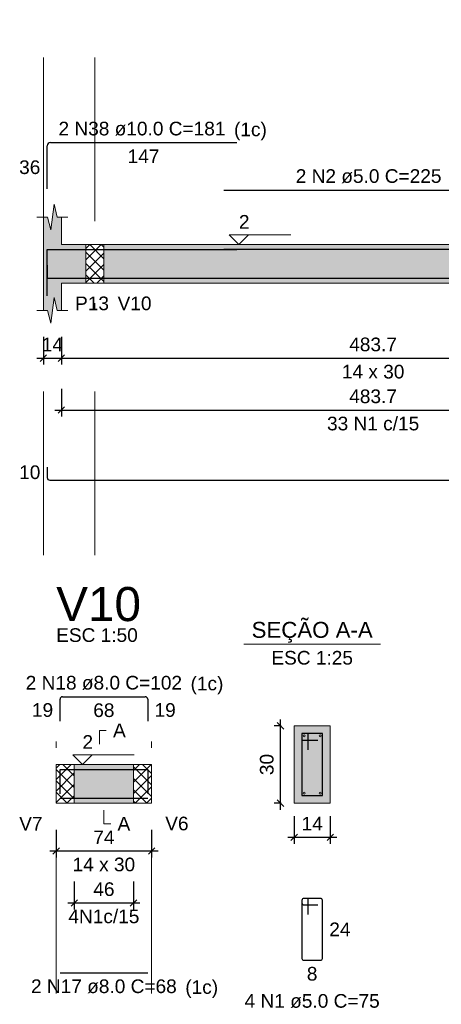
# Model space of a CAD drawing. Header units: millimetres. Extents: x 1852 to 2571, y -668 to -390.
# Tile 56 of 84: x 2373 to 2380, y -451 to -436. Entities that reach past the tile are written whole.
import ezdxf

# ---------------------------------------------------------------- set-up
doc = ezdxf.new("R2010")
doc.units = ezdxf.units.MM
doc.linetypes.add('DASHDOT', pattern=[25.4, 12.7, -6.35, 0, -6.35])
for name, color, linetype, lineweight in [('Descrição da armadura', 7, 'Continuous', 5), ('DT-Barras na forma', 1, 'Continuous', 30), ('DT-Barras no corte', 5, 'Continuous', 5), ('DT-Barras rebatidas', 1, 'Continuous', 30), ('DT-Cotas', 9, 'Continuous', 5), ('DT-Forma', 5, 'Continuous', 5), ('DT-Hachura forma vigas', 252, 'Continuous', 5), ('DT-Hachura intersecção vigas', 9, 'Continuous', 5), ('DT-Hachura seção vigas', 252, 'Continuous', 5), ('DT-Pontilhado', 9, 'DASHDOT', 5), ('DT-Textos', 7, 'Continuous', 5), ('DT-Título', 250, 'Continuous', 20), ('Textos armaduras', 7, 'Continuous', 5)]:
    doc.layers.add(name, color=color, linetype=linetype, lineweight=lineweight)
doc.styles.add('ARIAL', font='arial.ttf')
doc.styles.get("Standard").update_dxf_attribs({"font": 'arial.ttf'})
doc.dimstyles.new('UM_25.000000', dxfattribs={"dimtxt": 0.18, "dimasz": 0.1, "dimexe": 0.1, "dimexo": 0.2, "dimgap": 0, "dimtad": 1, "dimtih": 1, "dimtoh": 1, "dimdec": 1, "dimlfac": 25, "dimzin": 0, "dimdsep": 46, "dimtxsty": 'Standard', "dimcen": 0.09, "dimdle": 0.1, "dimadec": 1, "dimazin": 2, "dimtfac": 1, "dimtdec": 4, "dimtofl": 0, "dimtmove": 0, "dimatfit": 3, "dimfxl": 1, "dimtolj": 1, "dimarcsym": 0})
doc.dimstyles.new('UM_50.000000', dxfattribs={"dimtxt": 0.18, "dimasz": 0.1, "dimexe": 0.1, "dimexo": 0.2, "dimgap": 0, "dimtad": 1, "dimtih": 1, "dimtoh": 1, "dimdec": 1, "dimlfac": 50, "dimzin": 0, "dimdsep": 46, "dimtxsty": 'Standard', "dimcen": 0.09, "dimdle": 0.1, "dimadec": 1, "dimazin": 2, "dimtfac": 1, "dimtdec": 4, "dimtofl": 0, "dimtmove": 0, "dimatfit": 3, "dimfxl": 1, "dimtolj": 1, "dimarcsym": 0})
pattern_1 = [(45, (2369.73792, -483.47746), (-0.08838835, 0.08838835), []), (135, (2369.73792, -483.47746), (-0.08838835, -0.08838835), [])]

# ---------------------------------------------------------------- blocks, each defined once
blk = doc.blocks.new('_Oblique')
at = {"color": 0, "linetype": 'ByBlock', "lineweight": -2}
blk.add_line((-0.5, -0.5), (0.5, 0.5), dxfattribs=at)
blk = doc.blocks.new('*D218')
at = {"layer": 'DT-Cotas', "color": 0, "lineweight": -2, "transparency": 16777216}
for p, q in [((2373.614, -440.894), (2373.614, -441.323)), ((2373.894, -440.894), (2373.894, -441.323)), ((2373.514, -441.223), (2373.994, -441.223))]:
    blk.add_line(p, q, dxfattribs=at)
at = {"layer": 'DT-Cotas', "color": 0, "lineweight": -2, "transparency": 16777216, "xscale": 0.1, "yscale": 0.1, "zscale": 0.1, "rotation": 180}
blk.add_blockref('_Oblique', (2373.614, -441.223), dxfattribs=at)
at = {"layer": 'DT-Cotas', "color": 0, "lineweight": -2, "transparency": 16777216, "xscale": 0.1, "yscale": 0.1, "zscale": 0.1}
blk.add_blockref('_Oblique', (2373.894, -441.223), dxfattribs=at)
at = {"layer": 'DT-Cotas', "color": 7, "transparency": 16777216, "insert": (2373.754, -441.011), "char_height": 0.2118, "attachment_point": 5, "rotation": 0.0057, "style": 'ARIAL'}
blk.add_mtext('\\A1;14', dxfattribs=at)
blk = doc.blocks.new('*D219')
at = {"layer": 'DT-Cotas', "color": 0, "lineweight": -2, "transparency": 16777216}
for p, q in [((2373.894, -440.894), (2373.894, -441.323)), ((2383.567, -440.894), (2383.567, -441.323)), ((2373.794, -441.223), (2383.667, -441.223))]:
    blk.add_line(p, q, dxfattribs=at)
at = {"layer": 'DT-Cotas', "color": 0, "lineweight": -2, "transparency": 16777216, "xscale": 0.1, "yscale": 0.1, "zscale": 0.1, "rotation": 180}
blk.add_blockref('_Oblique', (2373.894, -441.223), dxfattribs=at)
at = {"layer": 'DT-Cotas', "color": 0, "lineweight": -2, "transparency": 16777216, "xscale": 0.1, "yscale": 0.1, "zscale": 0.1}
blk.add_blockref('_Oblique', (2383.567, -441.223), dxfattribs=at)
at = {"layer": 'DT-Cotas', "color": 7, "transparency": 16777216, "insert": (2378.73, -441.011), "char_height": 0.2118, "attachment_point": 5, "rotation": 0.0057, "style": 'ARIAL'}
blk.add_mtext('\\A1;483.7', dxfattribs=at)
blk = doc.blocks.new('*D227')
at = {"layer": 'DT-Cotas', "color": 0, "lineweight": -2, "transparency": 16777216}
for p, q in [((2373.894, -441.698), (2373.894, -442.128)), ((2383.567, -441.698), (2383.567, -442.128)), ((2373.794, -442.028), (2383.667, -442.028))]:
    blk.add_line(p, q, dxfattribs=at)
at = {"layer": 'DT-Cotas', "color": 0, "lineweight": -2, "transparency": 16777216, "xscale": 0.1, "yscale": 0.1, "zscale": 0.1, "rotation": 180}
blk.add_blockref('_Oblique', (2373.894, -442.028), dxfattribs=at)
at = {"layer": 'DT-Cotas', "color": 0, "lineweight": -2, "transparency": 16777216, "xscale": 0.1, "yscale": 0.1, "zscale": 0.1}
blk.add_blockref('_Oblique', (2383.567, -442.028), dxfattribs=at)
at = {"layer": 'DT-Cotas', "color": 7, "transparency": 16777216, "insert": (2378.73, -441.816), "char_height": 0.2118, "attachment_point": 5, "rotation": 0.0057, "style": 'ARIAL'}
blk.add_mtext('\\A1;483.7', dxfattribs=at)
blk = doc.blocks.new('*D116')
at = {"layer": 'DT-Cotas', "color": 0, "lineweight": -2, "transparency": 16777216}
for p, q in [((2373.813, -448.537), (2373.813, -448.967)), ((2375.293, -448.537), (2375.293, -448.967)), ((2373.713, -448.867), (2375.393, -448.867))]:
    blk.add_line(p, q, dxfattribs=at)
at = {"layer": 'DT-Cotas', "color": 0, "lineweight": -2, "transparency": 16777216, "xscale": 0.1, "yscale": 0.1, "zscale": 0.1, "rotation": 180}
blk.add_blockref('_Oblique', (2373.813, -448.867), dxfattribs=at)
at = {"layer": 'DT-Cotas', "color": 0, "lineweight": -2, "transparency": 16777216, "xscale": 0.1, "yscale": 0.1, "zscale": 0.1}
blk.add_blockref('_Oblique', (2375.293, -448.867), dxfattribs=at)
at = {"layer": 'DT-Cotas', "color": 7, "transparency": 16777216, "insert": (2374.553, -448.655), "char_height": 0.2118, "attachment_point": 5, "rotation": 0.0057, "style": 'ARIAL'}
blk.add_mtext('\\A1;74', dxfattribs=at)
blk = doc.blocks.new('*D117')
at = {"layer": 'DT-Cotas', "color": 0, "lineweight": -2, "transparency": 16777216}
for p, q in [((2374.093, -449.342), (2374.093, -449.772)), ((2375.013, -449.342), (2375.013, -449.772)), ((2373.993, -449.672), (2375.113, -449.672))]:
    blk.add_line(p, q, dxfattribs=at)
at = {"layer": 'DT-Cotas', "color": 0, "lineweight": -2, "transparency": 16777216, "xscale": 0.1, "yscale": 0.1, "zscale": 0.1, "rotation": 180}
blk.add_blockref('_Oblique', (2374.093, -449.672), dxfattribs=at)
at = {"layer": 'DT-Cotas', "color": 0, "lineweight": -2, "transparency": 16777216, "xscale": 0.1, "yscale": 0.1, "zscale": 0.1}
blk.add_blockref('_Oblique', (2375.013, -449.672), dxfattribs=at)
at = {"layer": 'DT-Cotas', "color": 7, "transparency": 16777216, "insert": (2374.553, -449.46), "char_height": 0.2118, "attachment_point": 5, "rotation": 0.0057, "style": 'ARIAL'}
blk.add_mtext('\\A1;46', dxfattribs=at)
blk = doc.blocks.new('*D118')
at = {"layer": 'DT-Cotas', "color": 0, "lineweight": -2, "transparency": 16777216}
for p, q in [((2377.293, -448.226), (2377.293, -446.826)), ((2377.305, -446.926), (2377.193, -446.926)), ((2377.305, -448.126), (2377.193, -448.126))]:
    blk.add_line(p, q, dxfattribs=at)
at = {"layer": 'DT-Cotas', "color": 0, "lineweight": -2, "transparency": 16777216, "xscale": 0.1, "yscale": 0.1, "zscale": 0.1}
for p, rotation in [((2377.293, -446.926), 90), ((2377.293, -448.126), 270)]:
    blk.add_blockref('_Oblique', p, dxfattribs=dict(at, rotation=rotation))
at = {"layer": 'DT-Cotas', "color": 7, "transparency": 16777216, "insert": (2377.081, -447.526), "char_height": 0.2118, "attachment_point": 5, "rotation": 90, "style": 'ARIAL'}
blk.add_mtext('\\A1;30', dxfattribs=at)
blk = doc.blocks.new('*D119')
at = {"layer": 'DT-Cotas', "color": 0, "lineweight": -2, "transparency": 16777216}
for p, q in [((2377.505, -448.326), (2377.505, -448.755)), ((2378.065, -448.326), (2378.065, -448.755)), ((2377.405, -448.655), (2378.165, -448.655))]:
    blk.add_line(p, q, dxfattribs=at)
at = {"layer": 'DT-Cotas', "color": 0, "lineweight": -2, "transparency": 16777216, "xscale": 0.1, "yscale": 0.1, "zscale": 0.1, "rotation": 180}
blk.add_blockref('_Oblique', (2377.505, -448.655), dxfattribs=at)
at = {"layer": 'DT-Cotas', "color": 0, "lineweight": -2, "transparency": 16777216, "xscale": 0.1, "yscale": 0.1, "zscale": 0.1}
blk.add_blockref('_Oblique', (2378.065, -448.655), dxfattribs=at)
at = {"layer": 'DT-Cotas', "color": 7, "transparency": 16777216, "insert": (2377.785, -448.443), "char_height": 0.2118, "attachment_point": 5, "rotation": 0.0057, "style": 'ARIAL'}
blk.add_mtext('\\A1;14', dxfattribs=at)

msp = doc.modelspace()

# ---------------------------------------------------------------- hatches: boundary and pattern name
at = {"layer": 'DT-Hachura forma vigas', "linetype": 'Continuous'}
for points in [[(2373.8938, -440.0581), (2374.274, -440.0581), (2374.274, -439.4581), (2373.8938, -439.4581), (2373.8938, -439.0345), (2373.8288, -439.0345), (2373.7788, -438.8345), (2373.7288, -439.2345), (2373.6788, -439.0345), (2373.6138, -439.0345), (2373.6138, -439.4581), (2373.6138, -440.0581), (2373.6138, -440.4817), (2373.6788, -440.4817), (2373.7288, -440.6817), (2373.7788, -440.2817), (2373.8288, -440.4817), (2373.8938, -440.4817), (2373.8938, -440.0581)], [(2393.3894, -440.0581), (2397.0704, -440.0581), (2397.0704, -439.4581), (2393.3894, -439.4581), (2393.3894, -439.0345), (2393.3244, -439.0345), (2393.2744, -438.8345), (2393.2244, -439.2345), (2393.1744, -439.0345), (2393.1094, -439.0345), (2393.1094, -439.4581), (2383.8472, -439.4581), (2383.8472, -439.0345), (2383.7822, -439.0345), (2383.7322, -438.8345), (2383.6822, -439.2345), (2383.6322, -439.0345), (2383.5672, -439.0345), (2383.5672, -439.4581), (2374.554, -439.4581), (2374.554, -440.0581), (2383.5672, -440.0581), (2383.5672, -440.4817), (2383.6322, -440.4817), (2383.6822, -440.6817), (2383.7322, -440.2817), (2383.7822, -440.4817), (2383.8472, -440.4817), (2383.8472, -440.0581), (2393.1094, -440.0581), (2393.1094, -440.4817), (2393.1744, -440.4817), (2393.2244, -440.6817), (2393.2744, -440.2817), (2393.3244, -440.4817), (2393.3894, -440.4817), (2393.3894, -440.0581)], [(2374.0925, -448.1256), (2375.0129, -448.1256), (2375.0129, -447.5256), (2374.0925, -447.5256), (2374.0925, -448.1256)]]:
    msp.add_hatch(color=256, dxfattribs=at).paths.add_polyline_path(points)
at = {"layer": 'DT-Hachura intersecção vigas', "linetype": 'Continuous'}
h = msp.add_hatch(dxfattribs=at)
h.set_pattern_fill('ANSI37', color=256, style=0)
h.set_pattern_definition(pattern_1)
h.paths.add_polyline_path([(2374.274, -440.0581), (2374.554, -440.0581), (2374.554, -439.4581), (2374.274, -439.4581), (2374.274, -440.0581)])
h = msp.add_hatch(dxfattribs=at)
h.set_pattern_fill('ANSI37', color=256, style=0)
h.set_pattern_definition(pattern_1)
h.paths.add_polyline_path([(2373.8125, -448.1256), (2374.0925, -448.1256), (2374.0925, -447.5256), (2373.8125, -447.5256), (2373.8125, -448.1256)])
h = msp.add_hatch(dxfattribs=at)
h.set_pattern_fill('ANSI37', color=256, style=0)
h.set_pattern_definition(pattern_1)
h.paths.add_polyline_path([(2375.0129, -448.1256), (2375.2929, -448.1256), (2375.2929, -447.5256), (2375.0129, -447.5256), (2375.0129, -448.1256)])
at = {"layer": 'DT-Hachura seção vigas', "linetype": 'Continuous'}
msp.add_hatch(color=256, dxfattribs=at).paths.add_polyline_path([(2377.5046, -448.1256), (2377.5046, -448.1256), (2378.0646, -448.1256), (2378.0646, -446.9256), (2377.5046, -446.9256), (2377.5046, -448.1256)])

# ---------------------------------------------------------------- linework, layer by layer
at = {"layer": 'DT-Barras na forma'}
for p, q in [((2377.7246, -447.0456), (2377.6246, -447.0456)), ((2377.6246, -447.0456), (2377.6246, -448.0056)), ((2377.9446, -447.0456), (2377.6246, -447.0456)), ((2377.6246, -447.0456), (2377.6246, -447.1456)), ((2377.6246, -447.1456), (2377.8746, -447.1456)), ((2377.7246, -447.2956), (2377.7246, -447.0456)), ((2377.9446, -448.0056), (2377.9446, -447.0456)), ((2377.6246, -448.0056), (2377.9446, -448.0056))]:
    msp.add_line(p, q, dxfattribs=at)
for points in [[(2376.414, -439.5331), (2380.9072, -439.5331)], [(2373.6738, -440.2575), (2373.6738, -439.5381), (2376.614, -439.5381)], [(2373.6738, -439.7801), (2373.6738, -439.9801), (2393.3094, -439.9801)], [(2373.8725, -447.9813), (2373.8725, -447.6036), (2375.2329, -447.6036), (2375.2329, -447.9813)], [(2373.8725, -448.0476), (2375.2329, -448.0476)]]:
    msp.add_lwpolyline(points, dxfattribs=at)
at = {"layer": 'DT-Barras no corte'}
for centre in [(2377.6606, -447.0816), (2377.9086, -447.0816), (2377.6606, -447.9696), (2377.9086, -447.9696)]:
    msp.add_circle(centre, 0.016, dxfattribs=at)
at = {"layer": 'DT-Barras rebatidas'}
for p, q in [((2373.6738, -438.5984), (2373.6738, -437.929)), ((2373.7238, -437.879), (2376.614, -437.879)), ((2376.414, -438.6153), (2380.9072, -438.6153)), ((2373.6738, -442.9147), (2373.6738, -443.0747)), ((2373.7138, -443.1147), (2393.3094, -443.1147)), ((2373.8725, -446.8517), (2373.8725, -446.514)), ((2373.9125, -446.474), (2375.1929, -446.474)), ((2375.2329, -446.514), (2375.2329, -446.8517)), ((2377.6946, -449.6023), (2377.6546, -449.6023)), ((2377.9146, -449.6023), (2377.6546, -449.6023)), ((2377.6246, -449.6323), (2377.6246, -450.5323)), ((2377.6246, -449.6323), (2377.6246, -449.6723)), ((2377.6546, -449.7023), (2377.8746, -449.7023)), ((2377.7246, -449.8523), (2377.7246, -449.6323)), ((2377.9446, -450.5323), (2377.9446, -449.6323)), ((2377.6546, -450.5623), (2377.9146, -450.5623)), ((2373.8725, -450.7587), (2375.2329, -450.7587))]:
    msp.add_line(p, q, dxfattribs=at)
for centre, radius, start, end in [((2373.7238, -437.929), 0.05, 90, 180), ((2373.7138, -443.0747), 0.04, 180, 270), ((2373.9125, -446.514), 0.04, 90, 180), ((2375.1929, -446.514), 0.04, 0, 90), ((2377.6546, -449.6323), 0.03, 90, 180), ((2377.6546, -449.6323), 0.03, 90, 180), ((2377.6946, -449.6323), 0.03, 0, 90), ((2377.9146, -449.6323), 0.03, 0, 90), ((2377.6546, -449.6723), 0.03, 180, 270), ((2377.6546, -450.5323), 0.03, 180, 270), ((2377.9146, -450.5323), 0.03, 270, 0)]:
    msp.add_arc(centre, radius, start, end, dxfattribs=at)
at = {"layer": 'DT-Forma'}
for p, q in [((2373.7288, -439.2345), (2373.7788, -438.8345)), ((2373.7788, -438.8345), (2373.8288, -439.0345)), ((2373.5138, -439.0345), (2373.6788, -439.0345)), ((2373.6138, -439.4581), (2373.6138, -439.0345)), ((2373.6788, -439.0345), (2373.7288, -439.2345)), ((2373.8288, -439.0345), (2373.9938, -439.0345)), ((2373.8938, -439.0345), (2373.8938, -439.4581)), ((2373.8938, -439.4581), (2374.274, -439.4581)), ((2374.274, -439.4581), (2374.554, -439.4581)), ((2374.554, -439.4581), (2383.5672, -439.4581)), ((2373.6138, -440.0581), (2373.6138, -440.4817)), ((2373.8938, -440.4817), (2373.8938, -440.0581)), ((2373.8938, -440.0581), (2374.274, -440.0581)), ((2374.274, -440.0581), (2374.554, -440.0581)), ((2374.554, -440.0581), (2383.5672, -440.0581)), ((2373.7288, -440.6817), (2373.7788, -440.2817)), ((2373.7788, -440.2817), (2373.8288, -440.4817)), ((2373.5138, -440.4817), (2373.6788, -440.4817)), ((2373.6788, -440.4817), (2373.7288, -440.6817)), ((2373.8288, -440.4817), (2373.9938, -440.4817)), ((2378.0646, -446.9256), (2377.5046, -446.9256)), ((2377.5046, -446.9256), (2377.5046, -446.9256)), ((2377.5046, -446.9256), (2377.5046, -448.1256)), ((2378.0646, -448.1256), (2378.0646, -446.9256)), ((2378.0646, -446.9256), (2378.0646, -446.9256)), ((2373.8125, -447.5256), (2374.0925, -447.5256)), ((2374.0925, -447.5256), (2375.0129, -447.5256)), ((2375.0129, -447.5256), (2375.2929, -447.5256)), ((2373.8125, -448.1256), (2374.0925, -448.1256)), ((2374.0925, -448.1256), (2375.0129, -448.1256)), ((2375.0129, -448.1256), (2375.2929, -448.1256)), ((2377.5046, -448.1256), (2378.0646, -448.1256)), ((2377.5046, -448.1256), (2377.5046, -448.1256)), ((2378.0646, -448.1256), (2378.0646, -448.1256))]:
    msp.add_line(p, q, dxfattribs=at)
at = {"layer": 'DT-Forma', "linetype": 'Continuous'}
for p, q in [((2373.6138, -440.0581), (2373.6138, -439.4581)), ((2373.8125, -448.1256), (2373.8125, -447.5256)), ((2375.2929, -447.5256), (2375.2929, -448.1256))]:
    msp.add_line(p, q, dxfattribs=at)
at = {"layer": 'DT-Pontilhado', "ltscale": 0.2}
for p, q in [((2373.6138, -444.2796), (2373.6138, -435.9728)), ((2374.414, -444.2796), (2374.414, -435.9728)), ((2374.274, -439.4581), (2374.274, -440.0581)), ((2374.554, -439.4581), (2374.554, -440.0581)), ((2373.8125, -451.0764), (2373.8125, -446.2622)), ((2375.2929, -451.0764), (2375.2929, -446.2622)), ((2374.0925, -447.5256), (2374.0925, -448.1256)), ((2375.0129, -447.5256), (2375.0129, -448.1256))]:
    msp.add_line(p, q, dxfattribs=at)
at = {"layer": 'DT-Textos'}
msp.add_line((2376.7256, -445.6607), (2378.8436, -445.6607), dxfattribs=at)
for points in [[(2376.7958, -439.3098), (2376.6475, -439.4581), (2376.4993, -439.3098), (2377.4524, -439.3098)], [(2374.4834, -447.2079), (2374.4834, -446.9961), (2374.5893, -446.9961)], [(2374.3687, -447.3774), (2374.2204, -447.5256), (2374.0721, -447.3774), (2375.0252, -447.3774)], [(2374.5527, -448.2315), (2374.5527, -448.4433), (2374.6586, -448.4433)]]:
    msp.add_lwpolyline(points, dxfattribs=at)

# ---------------------------------------------------------------- texts
at = {"layer": 'Descrição da armadura', "linetype": 'Continuous', "char_height": 0.2118, "attachment_point": 8, "line_spacing_factor": 0.798, "style": 'ARIAL'}
for s, insert, width in [('2 N38 ø10.0 C=181', (2375.1439, -437.7731), 5.194653), ('2 N2 ø5.0 C=225', (2378.6606, -438.5094), 4.534748), ('33 N1 c/15', (2378.7305, -442.3455), 2.869342), ('2 N18 ø8.0 C=102', (2374.5527, -446.3681), 4.8647), ('4N1c/15', (2374.5527, -449.9895), 2.209726), ('2 N17 ø8.0 C=68', (2374.5527, -451.0764), 4.534748), ('4 N1 ø5.0 C=75', (2377.7846, -451.3036), 4.204795)]:
    msp.add_mtext(s, dxfattribs=dict(at, insert=insert, width=width))
at = {"layer": 'DT-Textos', "line_spacing_factor": 0.798, "style": 'ARIAL'}
for s, insert, char_height, width, attachment_point in [('(1c)', (2376.5719, -437.8435), 0.2118, 1.03723, 7), ('2', (2376.6475, -439.2145), 0.2118, 0.33496, 7), ('P13', (2374.1056, -440.4817), 0.2118, 1.071637, 7), ('V10', (2374.7658, -440.4817), 0.2118, 1.071637, 7), ('14 x 30', (2378.7305, -441.5407), 0.2118, 1.975648, 8), ('SEÇÃO A-A', (2377.7849, -445.6365), 0.2471, 4.09988, 8), ('ESC 1:50', (2373.8125, -445.6268), 0.2118, 2.577929, 7), ('ESC 1:25', (2377.7846, -445.9784), 0.2118, 2.577929, 8), ('(1c)', (2375.8979, -446.4385), 0.2118, 1.03723, 7), ('A', (2374.6952, -447.102), 0.2118, 0.401717, 7), ('2', (2374.2204, -447.2821), 0.2118, 0.33496, 7), ('V7', (2373.6007, -448.5492), 0.2118, 0.736677, 9), ('A', (2374.7645, -448.5492), 0.2118, 0.401717, 7), ('V6', (2375.5047, -448.5492), 0.2118, 0.736677, 7), ('14 x 30', (2374.5527, -449.1846), 0.2118, 1.975648, 8), ('(1c)', (2375.8159, -451.1465), 0.2118, 1.03723, 7)]:
    msp.add_mtext(s, dxfattribs=dict(at, insert=insert, char_height=char_height, width=width, attachment_point=attachment_point))
at = {"layer": 'DT-Título', "insert": (2373.8125, -445.3091), "char_height": 0.5295, "width": 2.679093, "attachment_point": 7, "line_spacing_factor": 0.798, "style": 'ARIAL'}
msp.add_mtext('V10', dxfattribs=at)
at = {"layer": 'Textos armaduras', "linetype": 'Continuous', "char_height": 0.2118, "attachment_point": 7, "line_spacing_factor": 0.798, "style": 'ARIAL'}
for s, insert, width in [('147', (2374.9214, -438.1967), 0.989858), ('36', (2373.2379, -438.3696), 0.659905), ('10', (2373.2379, -443.1006), 0.659905), ('19', (2373.4367, -446.7888), 0.659905), ('68', (2374.3878, -446.7917), 0.659905), ('19', (2375.3388, -446.7888), 0.659905), ('24', (2378.0505, -450.1882), 0.659905), ('8', (2377.7021, -450.88), 0.329953)]:
    msp.add_mtext(s, dxfattribs=dict(at, insert=insert, width=width))

# ---------------------------------------------------------------- dimensions: what is measured, and where the dimension line sits
at = {"layer": 'DT-Cotas'}
for base, p1, p2, dimstyle, override, picture, middle in [((2373.8938, -441.223), (2373.6138, -440.6935), (2373.8938, -440.6935), 'UM_50.000000', {"dimtxt": 0.2118, "dimasz": 0.1, "dimexe": 0.1, "dimexo": 0.2, "dimtad": 1, "dimtih": 0, "dimtoh": 0, "dimdec": 1, "dimlfac": 50, "dimzin": 8, "dimtxsty": 'ARIAL', "dimblk": 'Oblique', "dimblk1": 'Oblique', "dimblk2": 'Oblique', "dimsah": 1, "dimdle": 0.1, "dimse1": 0, "dimse2": 0, "dimclrt": 7, "dimadec": 1, "dimazin": 3, "dimtmove": 2, "dimldrblk": 'Oblique'}, '*D218', (2373.7538, -441.0112)), ((2383.5672, -441.223), (2373.8938, -440.6935), (2383.5672, -440.6935), 'UM_50.000000', {"dimtxt": 0.2118, "dimasz": 0.1, "dimexe": 0.1, "dimexo": 0.2, "dimtad": 1, "dimtih": 0, "dimtoh": 0, "dimdec": 1, "dimlfac": 50, "dimzin": 8, "dimtxsty": 'ARIAL', "dimblk": 'Oblique', "dimblk1": 'Oblique', "dimblk2": 'Oblique', "dimsah": 1, "dimdle": 0.1, "dimse1": 0, "dimse2": 0, "dimclrt": 7, "dimadec": 1, "dimazin": 3, "dimtmove": 2, "dimldrblk": 'Oblique'}, '*D219', (2378.7305, -441.0112)), ((2383.5672, -442.0278), (2373.8938, -441.4983), (2383.5672, -441.4983), 'UM_50.000000', {"dimtxt": 0.2118, "dimasz": 0.1, "dimexe": 0.1, "dimexo": 0.2, "dimtad": 1, "dimtih": 0, "dimtoh": 0, "dimdec": 1, "dimlfac": 50, "dimzin": 8, "dimtxsty": 'ARIAL', "dimblk": 'Oblique', "dimblk1": 'Oblique', "dimblk2": 'Oblique', "dimsah": 1, "dimdle": 0.1, "dimse1": 0, "dimse2": 0, "dimclrt": 7, "dimadec": 1, "dimazin": 3, "dimtmove": 2, "dimldrblk": 'Oblique'}, '*D227', (2378.7305, -441.816)), ((2378.0646, -448.6551), (2377.5046, -448.1256), (2378.0646, -448.1256), 'UM_25.000000', {"dimtxt": 0.2118, "dimasz": 0.1, "dimexe": 0.1, "dimexo": 0.2, "dimtad": 1, "dimtih": 0, "dimtoh": 0, "dimdec": 1, "dimlfac": 25, "dimzin": 8, "dimtxsty": 'ARIAL', "dimblk": 'Oblique', "dimblk1": 'Oblique', "dimblk2": 'Oblique', "dimsah": 1, "dimdle": 0.1, "dimse1": 0, "dimse2": 0, "dimclrt": 7, "dimadec": 1, "dimazin": 3, "dimtmove": 2, "dimldrblk": 'Oblique'}, '*D119', (2377.7846, -448.4433)), ((2375.2929, -448.8669), (2373.8125, -448.3374), (2375.2929, -448.3374), 'UM_50.000000', {"dimtxt": 0.2118, "dimasz": 0.1, "dimexe": 0.1, "dimexo": 0.2, "dimtad": 1, "dimtih": 0, "dimtoh": 0, "dimdec": 1, "dimlfac": 50, "dimzin": 8, "dimtxsty": 'ARIAL', "dimblk": 'Oblique', "dimblk1": 'Oblique', "dimblk2": 'Oblique', "dimsah": 1, "dimdle": 0.1, "dimse1": 0, "dimse2": 0, "dimclrt": 7, "dimadec": 1, "dimazin": 3, "dimtmove": 2, "dimldrblk": 'Oblique'}, '*D116', (2374.5527, -448.6551)), ((2375.0129, -449.6718), (2374.0925, -449.1423), (2375.0129, -449.1423), 'UM_50.000000', {"dimtxt": 0.2118, "dimasz": 0.1, "dimexe": 0.1, "dimexo": 0.2, "dimtad": 1, "dimtih": 0, "dimtoh": 0, "dimdec": 1, "dimlfac": 50, "dimzin": 8, "dimtxsty": 'ARIAL', "dimblk": 'Oblique', "dimblk1": 'Oblique', "dimblk2": 'Oblique', "dimsah": 1, "dimdle": 0.1, "dimse1": 0, "dimse2": 0, "dimclrt": 7, "dimadec": 1, "dimazin": 3, "dimtmove": 2, "dimldrblk": 'Oblique'}, '*D117', (2374.5527, -449.46))]:
    dim = msp.add_linear_dim(base=base, p1=p1, p2=p2, dimstyle=dimstyle, override=override, dxfattribs=at)
    dim.commit()
    dim.dimension.update_dxf_attribs({"geometry": picture, "text_midpoint": middle, "dimtype": 160, "text_rotation": 0.00573})
dim = msp.add_linear_dim(base=(2377.2928, -446.9256), p1=(2377.5046, -448.1256), p2=(2377.5046, -446.9256), angle=90, dimstyle='UM_25.000000', override={"dimtxt": 0.2118, "dimasz": 0.1, "dimexe": 0.1, "dimexo": 0.2, "dimtad": 1, "dimtih": 0, "dimtoh": 0, "dimdec": 1, "dimlfac": 25, "dimzin": 8, "dimtxsty": 'ARIAL', "dimblk": 'Oblique', "dimblk1": 'Oblique', "dimblk2": 'Oblique', "dimsah": 1, "dimdle": 0.1, "dimse1": 0, "dimse2": 0, "dimclrt": 7, "dimadec": 1, "dimazin": 3, "dimtmove": 2, "dimldrblk": 'Oblique'}, dxfattribs=at)
dim.commit()
dim.dimension.update_dxf_attribs({"geometry": '*D118', "text_midpoint": (2377.081, -447.5256), "dimtype": 160, "text_rotation": 90})

doc.saveas('drawing.dxf')
